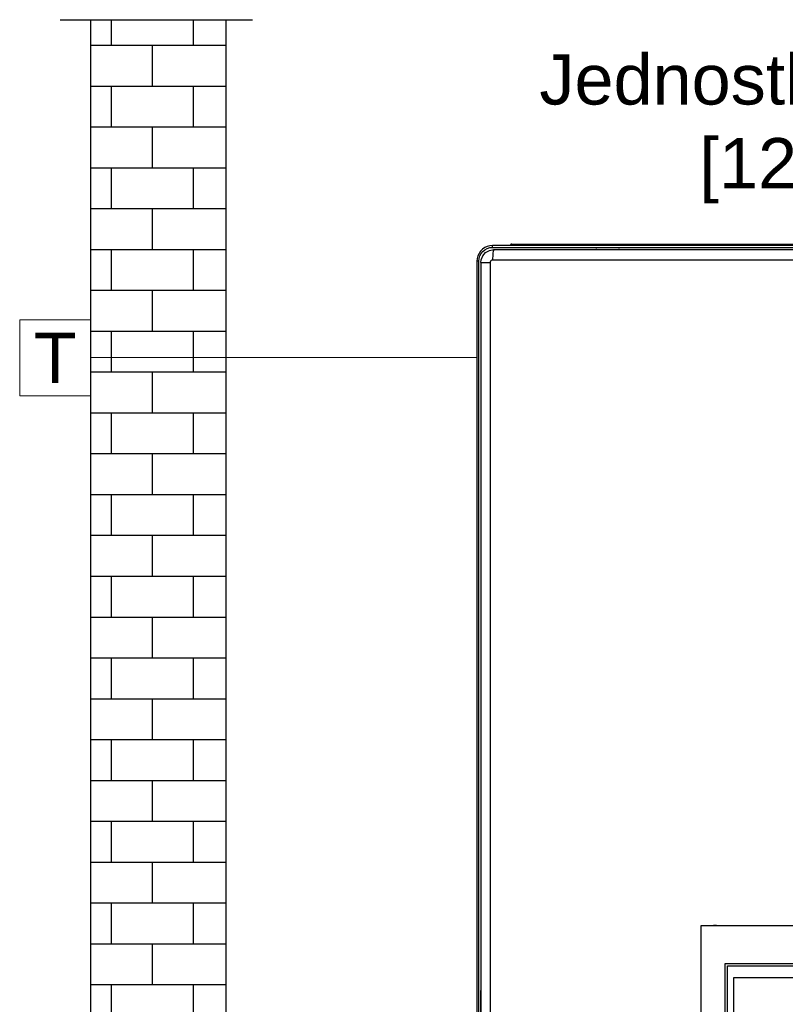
# Model space of a CAD drawing. Header units: millimetres. Extents: x 39871 to 53385, y 51832 to 57813.
# Tile 81 of 88: x 48868 to 49173, y 53295 to 53687. Entities that reach past the tile are written whole.
import ezdxf

# ---------------------------------------------------------------- set-up
doc = ezdxf.new("R2010")
doc.units = ezdxf.units.MM
doc.linetypes.add('ACAD_ISO02W100', pattern=[15, 12, -3])
doc.layers.add('AQUAREA', color=7, linetype='Continuous')
doc.layers.add('SCRITTE', color=7, linetype='Continuous')
doc.layers.add('COLLEGAMENTI ELETTRICI', color=3, linetype='Continuous', lineweight=30)
doc.layers.add('RITORNO', color=160, linetype='Continuous', lineweight=30)
doc.styles.get("Standard").update_dxf_attribs({"font": 'GOTHIC.TTF'})

# ---------------------------------------------------------------- blocks, each defined once
blk = doc.blocks.new('serie h')
at = {"layer": 'AQUAREA', "lineweight": -3}
for points in [[(21746.089, -183.428), (21745.818, -183.452), (21745.555, -183.523), (21745.308, -183.638), (21745.085, -183.794), (21744.893, -183.986), (21744.737, -184.209), (21744.622, -184.456), (21744.551, -184.719), (21744.527, -184.99)], [(21744.71, -184.99), (21744.736, -184.721), (21744.815, -184.462), (21744.942, -184.224), (21745.114, -184.015), (21745.323, -183.843), (21745.561, -183.716), (21745.82, -183.637), (21746.089, -183.611)], [(21744.918, -185.12), (21744.947, -184.845), (21745.11, -184.444), (21745.397, -184.117), (21745.778, -183.905), (21746.206, -183.832)], [(21808.288, -183.428), (21746.089, -183.428)], [(21746.089, -183.611), (21746.089, -183.575), (21746.089, -183.541), (21746.089, -183.509), (21746.089, -183.482), (21746.089, -183.459), (21746.089, -183.442), (21746.089, -183.432), (21746.089, -183.428)], [(21746.089, -183.611), (21808.288, -183.611)], [(21746.206, -183.832), (21746.183, -183.852), (21746.161, -183.911), (21746.141, -184.007), (21746.123, -184.137), (21746.109, -184.294), (21746.098, -184.475), (21746.091, -184.67), (21746.089, -184.873)], [(21746.206, -183.832), (21749.838, -183.832), (21753.475, -183.832), (21757.116, -183.832), (21760.761, -183.832), (21764.408, -183.832), (21768.058, -183.832), (21771.71, -183.832), (21775.362, -183.832), (21779.015, -183.832), (21782.667, -183.832), (21786.318, -183.832), (21789.968, -183.832), (21793.616, -183.832), (21797.26, -183.832), (21800.902, -183.832), (21804.538, -183.832), (21808.171, -183.832)], [(21747.807, -183.402), (21747.793, -183.413), (21747.778, -183.421), (21747.76, -183.427), (21747.743, -183.428)], [(21747.807, -183.402), (21747.857, -183.352)], [(21747.807, -183.402), (21747.832, -183.402), (21747.904, -183.402), (21748.022, -183.402), (21748.181, -183.402), (21748.374, -183.402), (21748.594, -183.402), (21748.833, -183.402), (21749.082, -183.402)], [(21747.986, -183.298), (21747.968, -183.299), (21747.951, -183.302), (21747.933, -183.306), (21747.916, -183.312), (21747.9, -183.32), (21747.885, -183.329), (21747.87, -183.34), (21747.857, -183.352)], [(21749.082, -183.352), (21748.843, -183.352), (21748.613, -183.352), (21748.402, -183.352), (21748.216, -183.352), (21748.064, -183.352), (21747.951, -183.352), (21747.881, -183.352), (21747.857, -183.352)], [(21747.986, -183.298), (21748.007, -183.298), (21748.069, -183.298), (21748.171, -183.298), (21748.307, -183.298), (21748.473, -183.298), (21748.663, -183.298), (21748.868, -183.298), (21749.082, -183.298)], [(21749.082, -183.298), (21805.295, -183.298)], [(21749.082, -183.298), (21749.082, -183.299), (21749.082, -183.302), (21749.082, -183.306), (21749.082, -183.312), (21749.082, -183.32), (21749.082, -183.329), (21749.082, -183.34), (21749.082, -183.352)], [(21749.082, -183.352), (21749.082, -183.402)], [(21805.295, -183.352), (21749.082, -183.352)], [(21749.082, -183.428), (21749.082, -183.427), (21749.082, -183.421), (21749.082, -183.413), (21749.082, -183.402)], [(21749.082, -183.402), (21805.295, -183.402)], [(21756.458, -183.819), (21756.369, -183.819)], [(21756.455, -183.825), (21756.465, -183.806)], [(21756.455, -183.825), (21758.624, -183.825)], [(21758.615, -183.806), (21758.624, -183.825)], [(21758.711, -183.819), (21758.621, -183.819)], [(21744.527, -184.99), (21744.527, -297.924)], [(21744.71, -184.99), (21744.674, -184.99), (21744.64, -184.99), (21744.608, -184.99), (21744.581, -184.99), (21744.558, -184.99), (21744.541, -184.99), (21744.531, -184.99), (21744.527, -184.99)], [(21744.527, -184.99), (21744.527, -297.924)], [(21744.71, -297.924), (21744.71, -184.99)], [(21744.71, -297.924), (21744.71, -184.99)], [(21744.918, -185.12), (21744.918, -277.003)], [(21744.918, -185.12), (21744.935, -185.12), (21744.986, -185.12), (21745.069, -185.12), (21745.182, -185.12), (21745.32, -185.12), (21745.48, -185.12), (21745.655, -185.12), (21745.841, -185.12)], [(21744.918, -185.12), (21744.918, -277.003)], [(21746.089, -184.873), (21746.006, -184.887), (21745.933, -184.928), (21745.878, -184.99), (21745.847, -185.067), (21745.841, -185.12)], [(21745.841, -185.12), (21745.841, -298.262)], [(21745.841, -185.12), (21745.841, -298.262)], [(21808.288, -184.873), (21804.642, -184.873), (21800.991, -184.873), (21797.336, -184.873), (21793.678, -184.873), (21790.017, -184.873), (21786.353, -184.873), (21782.688, -184.873), (21779.022, -184.873), (21775.355, -184.873), (21771.689, -184.873), (21768.024, -184.873), (21764.36, -184.873), (21760.699, -184.873), (21757.04, -184.873), (21753.385, -184.873), (21749.735, -184.873), (21746.089, -184.873)], [(21744.527, -228.072), (21744.527, -228.072)], [(21744.527, -228.072), (21744.527, -228.072)], [(21744.527, -228.072), (21744.527, -228.072)], [(21744.527, -228.072), (21744.527, -228.072)], [(21744.527, -228.072), (21744.527, -228.072)], [(21766.848, -288.392), (21766.848, -251.066), (21787.529, -251.066), (21787.529, -288.392)], [(21768.367, -251.066), (21768.303, -251.066), (21768.227, -251.066), (21768.142, -251.066), (21768.054, -251.066)], [(21768.367, -251.066), (21768.518, -251.066)], [(21768.518, -251.066), (21768.579, -251.066), (21768.652, -251.066), (21768.732, -251.066), (21768.817, -251.066)], [(21744.911, -257.542), (21744.892, -257.552)], [(21744.911, -259.711), (21744.911, -257.542)]]:
    blk.add_lwpolyline(points, dxfattribs=at)
for points in [[(21769.216, -254.846), (21785.143, -254.846), (21785.143, -271.294), (21769.216, -271.294)], [(21769.467, -255.082), (21784.876, -255.082), (21784.876, -271.007), (21769.467, -271.007)], [(21770.098, -256.263), (21784.182, -256.263), (21784.182, -262.451), (21770.098, -262.451)]]:
    blk.add_lwpolyline(points, close=True, dxfattribs=at)

msp = doc.modelspace()

# ---------------------------------------------------------------- hatches: boundary and pattern name
at = {"linetype": 'Continuous', "ltscale": 0.012}
h = msp.add_hatch(dxfattribs=at)
h.set_pattern_fill('AR-B816', color=8, scale=0.08, style=0)
h.set_pattern_definition([(0, (47994.101, 51953.448), (0, 16.256), []), (90, (47994.101, 51953.448), (-16.256, 16.256), [16.256, -16.256])])
h.paths.add_polyline_path([(48896.16, 52362.19), (48949.97, 52362.19), (48949.97, 52516.19), (48896.16, 52516.19)])
h.paths.add_polyline_path([(48896.16, 52541.63), (48896.16, 52516.19), (48949.97, 52516.19), (48949.97, 52541.63)])
edge = h.paths.add_edge_path()
edge.add_spline(control_points=[(48949.97, 52570.5), (48934.19, 52565.15), (48915.23, 52564.14), (48896.16, 52566.85)], knot_values=[2.993441, 2.993441, 2.993441, 2.993441, 3.623183, 3.623183, 3.623183, 3.623183], degree=3, periodic=0)
edge.add_line((48896.16, 52566.85), (48896.16, 52541.63))
edge.add_line((48896.16, 52541.63), (48949.97, 52541.63))
edge.add_line((48949.97, 52541.63), (48949.97, 52570.5))
edge = h.paths.add_edge_path()
edge.add_spline(control_points=[(48896.16, 52566.85), (48915.23, 52564.14), (48934.19, 52565.15), (48949.97, 52570.5)], knot_values=[2.993441, 2.993441, 2.993441, 2.993441, 3.623183, 3.623183, 3.623183, 3.623183], degree=3, periodic=0)
edge.add_line((48949.97, 52570.5), (48949.97, 53686.73))
edge.add_line((48949.97, 53686.73), (48896.16, 53686.73))
edge.add_line((48896.16, 53686.73), (48896.16, 52566.85))

# ---------------------------------------------------------------- linework, layer by layer
at = {"color": 7, "linetype": 'Continuous', "ltscale": 0.012}
for p, q in [((48883.93, 53686.73), (48960.53, 53686.73)), ((48896.16, 52362.19), (48896.16, 53686.73)), ((48949.97, 52362.19), (48949.97, 53686.73))]:
    msp.add_line(p, q, dxfattribs=at)
at = {"lineweight": 13}
msp.add_lwpolyline([(48867.86, 53567.31), (48896.16, 53567.31), (48896.16, 53537.04), (48867.86, 53537.04)], close=True, dxfattribs=at)
at = {"layer": 'COLLEGAMENTI ELETTRICI', "linetype": 'ACAD_ISO02W100', "lineweight": 13, "ltscale": 0.02}
msp.add_line((49049.81, 53552.28), (48896.16, 53552.28), dxfattribs=at)

# ---------------------------------------------------------------- block references
at = {"layer": 'RITORNO', "lineweight": 30, "xscale": 4, "yscale": 4, "zscale": 4}
msp.add_blockref('serie h', (-37928.3, 54330.56), dxfattribs=at)

# ---------------------------------------------------------------- texts
at = {"layer": 'SCRITTE', "char_height": 20, "attachment_point": 5}
for s, insert, width in [('\\pxqc;{\\fArial|b0|i0|c0|p34;Jednostka wewnt.\\P[12 kW]}', (49185.7, 53643.28), 286.9403), ('\\pxqc;{\\fArial|b0|i0|c0|p34;T}', (48882.01, 53552.18), 28.2984)]:
    msp.add_mtext(s, dxfattribs=dict(at, insert=insert, width=width))

doc.saveas('drawing.dxf')
